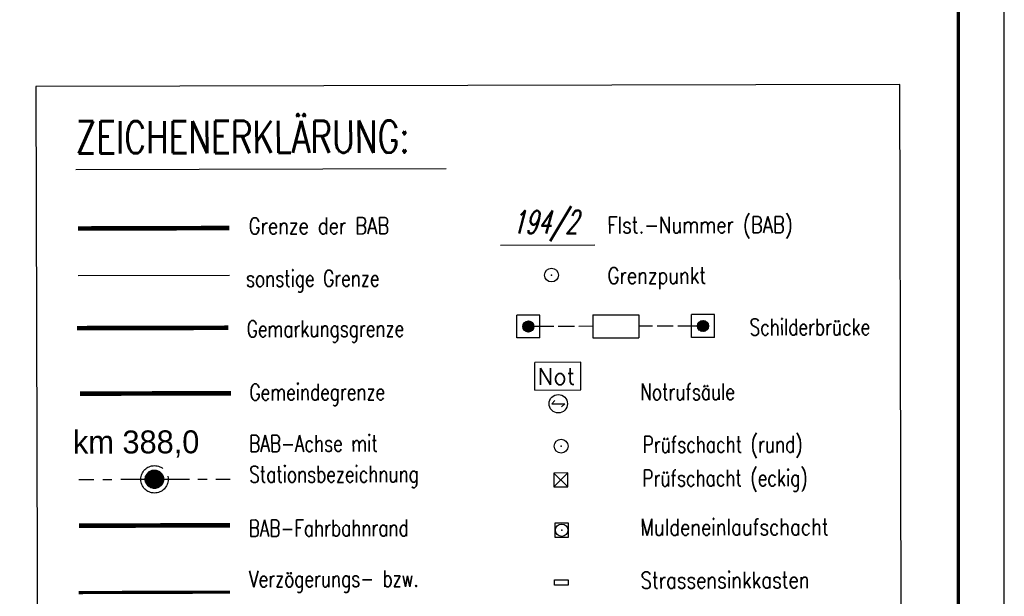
# Model space of a CAD drawing. Extents: x 0 to 1135, y 0 to 420.
# Tile 74 of 74: x 1028 to 1135, y 232 to 295. Entities that reach past the tile are written whole.
import ezdxf

# ---------------------------------------------------------------- set-up
doc = ezdxf.new("R2010")
doc.units = 0
doc.header["$LTSCALE"] = 2
doc.header["$MEASUREMENT"] = 0
for name, pattern in [('ACHSE', [5.5, 4, -0.5, 0.5, -0.5]), ('AUSGEZOGEN', [0]), ('EinAusfädelung', [3.5, 2.5, -1]), ('GEMARKBAB', [3.7, 2, -0.5, 0.1, -0.5, 0.1, -0.5]), ('GEMEINDE', [3.5, 2, -0.5, 0.5, -0.5])]:
    doc.linetypes.add(name, pattern=pattern)
doc.layers.get('0').update_dxf_attribs({"color": 8, "linetype": 'AUSGEZOGEN'})
for name, color, linetype in [('ACHSETOP', 250, 'ACHSE'), ('EINAUSF', 8, 'EinAusfädelung'), ('FBRTOP', 8, 'AUSGEZOGEN'), ('FLSTNR-BAB', 7, 'AUSGEZOGEN'), ('GEMARKGRZ', 8, 'GEMARKBAB'), ('GEMEINGRZ', 8, 'GEMEINDE'), ('GRENZL', 8, 'AUSGEZOGEN'), ('GRENZL-BAB', 7, 'AUSGEZOGEN'), ('GRENZP-BAB', 7, 'AUSGEZOGEN'), ('LEGENDE', 7, 'AUSGEZOGEN'), ('NS', 8, 'AUSGEZOGEN'), ('RAHMEN', 250, 'AUSGEZOGEN'), ('SB', 8, 'CONTINUOUS'), ('SCHSYMBOL', 200, 'AUSGEZOGEN')]:
    doc.layers.add(name, color=color, linetype=linetype)
doc.styles.add('ROMANS', font='romans.shx', dxfattribs={"width": 0.8})
doc.styles.add('UNIR-H', font='unir_h.shx', dxfattribs={"width": 0.8})

# ---------------------------------------------------------------- blocks, each defined once
blk = doc.blocks.new('*X17')
at = {"color": 0}
for p, q in [((212.23, 257.39), (213.24, 258.4)), ((212.24, 257.33), (213.31, 258.4)), ((212.24, 257.47), (213.17, 258.4)), ((212.24, 257.26), (213.37, 258.39)), ((212.24, 257.55), (213.09, 258.39)), ((212.25, 257.2), (213.43, 258.38)), ((212.26, 257.63), (213, 258.37)), ((212.27, 257.14), (213.49, 258.37)), ((212.28, 257.09), (213.55, 258.35)), ((212.29, 257.73), (212.9, 258.35)), ((212.3, 257.04), (213.6, 258.33)), ((212.32, 256.99), (213.65, 258.31)), ((212.34, 257.86), (212.78, 258.29)), ((212.35, 256.94), (213.69, 258.29)), ((212.37, 256.9), (213.74, 258.26)), ((212.4, 256.85), (213.78, 258.24)), ((212.43, 256.81), (213.83, 258.21)), ((212.46, 256.77), (213.86, 258.18)), ((212.49, 256.73), (213.9, 258.14)), ((212.53, 256.7), (213.94, 258.11)), ((212.56, 256.66), (213.97, 258.07)), ((212.6, 256.63), (214.01, 258.03)), ((212.64, 256.6), (214.04, 257.99)), ((212.68, 256.57), (214.07, 257.95)), ((212.73, 256.54), (214.09, 257.91)), ((212.77, 256.52), (214.12, 257.86)), ((212.82, 256.49), (214.14, 257.82)), ((212.87, 256.47), (214.16, 257.77)), ((212.92, 256.45), (214.18, 257.72)), ((212.97, 256.44), (214.2, 257.66)), ((213.03, 256.42), (214.21, 257.6)), ((213.09, 256.41), (214.22, 257.54)), ((213.16, 256.41), (214.23, 257.48)), ((213.22, 256.4), (214.23, 257.41)), ((213.3, 256.41), (214.23, 257.34)), ((213.38, 256.41), (214.22, 257.26)), ((213.46, 256.43), (214.2, 257.17)), ((213.56, 256.46), (214.18, 257.07)), ((213.69, 256.51), (214.12, 256.95))]:
    blk.add_line(p, q, dxfattribs=at)
blk = doc.blocks.new('SRMAST2')
at = {"color": 0}
blk.add_circle((0, 0), 0.999, dxfattribs=at)
blk.add_point((0, 0), dxfattribs=at)
blk.add_blockref('*X17', (-213.23, -257.4))
blk = doc.blocks.new('PP')
at = {"color": 0}
blk.add_circle((0, -0.01), 1.49, dxfattribs=at)
blk.add_point((0, 0), dxfattribs=at)
blk = doc.blocks.new('GST')
at = {"color": 0}
blk.add_circle((0, 0), 0.75, dxfattribs=at)
blk.add_point((0, 0), dxfattribs=at)
blk = doc.blocks.new('20')
blk.add_lwpolyline([(-0.75, -0.75), (0.75, -0.75), (0.75, 0.75), (-0.75, 0.75)], close=True)
blk.add_circle((0, 0), 0.676)
blk.add_point((0, 0))
blk = doc.blocks.new('SCHA-Q')
for p, q in [((-1.5, 1.5), (1.5, -1.5)), ((-1.5, -1.5), (1.5, 1.5)), ((1.5, 1.5), (-1.5, 1.5)), ((-1.5, 1.5), (-1.5, -1.5)), ((1.5, -1.5), (1.5, 1.5)), ((-1.5, -1.5), (1.5, -1.5))]:
    blk.add_line(p, q)
blk.add_point((0, 0))

msp = doc.modelspace()

# ---------------------------------------------------------------- linework, layer by layer
at = {"layer": 'ACHSETOP'}
for p, q in [((1034.27, 244.45), (1035.92, 244.46)), ((1036.89, 244.46), (1037.89, 244.46)), ((1038.85, 244.47), (1041.48, 244.47)), ((1043.52, 244.48), (1046.34, 244.49)), ((1047.25, 244.49), (1048.26, 244.49)), ((1049.21, 244.49), (1050.74, 244.5))]:
    msp.add_line(p, q, dxfattribs=at)
at = {"layer": 'EINAUSF', "const_width": 0.35}
msp.add_lwpolyline([(1034.26, 232.14), (1050.72, 232.19)], dxfattribs=at)
at = {"layer": 'FBRTOP', "const_width": 0.5}
msp.add_lwpolyline([(1034.29, 239.42), (1050.75, 239.47)], dxfattribs=at)
at = {"layer": 'FLSTNR-BAB'}
msp.add_lwpolyline([(1080.16, 269.96), (1090.44, 269.99)], dxfattribs=at)
at = {"layer": 'GEMARKGRZ', "color": 7, "const_width": 0.5}
msp.add_lwpolyline([(1034.1, 260.93), (1050.56, 260.97)], dxfattribs=at)
at = {"layer": 'GEMEINGRZ', "color": 7, "const_width": 0.5}
msp.add_lwpolyline([(1034.4, 253.8), (1050.86, 253.84)], dxfattribs=at)
at = {"layer": 'GRENZL'}
msp.add_line((1034.23, 266.65), (1050.69, 266.69), dxfattribs=at)
at = {"layer": 'GRENZL-BAB', "const_width": 0.5}
msp.add_lwpolyline([(1034.21, 271.78), (1050.68, 271.83)], dxfattribs=at)
at = {"layer": 'LEGENDE'}
msp.add_line((1033.94, 278.2), (1074.25, 278.3), dxfattribs=at)
msp.add_lwpolyline([(1030.06, 117.08), (1124.07, 117.32), (1123.63, 287.47), (1029.62, 287.23)], close=True, dxfattribs=at)
at = {"layer": 'NS', "color": 5}
for p, q in [((1088.9, 257.21), (1083.92, 257.19)), ((1083.92, 254.19), (1083.92, 257.19)), ((1088.91, 254.21), (1088.9, 257.21)), ((1083.92, 254.19), (1088.91, 254.21)), ((1085.76, 252.7), (1086.1, 253.05)), ((1085.76, 252.7), (1087.16, 252.7)), ((1086.82, 252.35), (1087.16, 252.7))]:
    msp.add_line(p, q, dxfattribs=at)
msp.add_circle((1086.46, 252.7), 1, dxfattribs=at)
at = {"layer": 'RAHMEN'}
msp.add_line((1135, 0), (1135, 420), dxfattribs=at)
at = {"layer": 'RAHMEN', "const_width": 0.35}
msp.add_lwpolyline([(25, 5), (1130, 5), (1130, 415), (25, 415), (25, 5)], dxfattribs=at)
at = {"layer": 'SB', "color": 0}
for p, q in [((1084.46, 262.36), (1081.96, 262.36)), ((1081.96, 259.86), (1081.96, 262.36)), ((1083.59, 260.64), (1082.74, 261.49)), ((1083.63, 260.68), (1082.78, 261.52)), ((1083.66, 260.71), (1082.81, 261.56)), ((1083.69, 260.75), (1082.85, 261.59)), ((1083.72, 260.8), (1082.89, 261.62)), ((1083.75, 260.84), (1082.94, 261.64)), ((1083.77, 260.89), (1082.99, 261.67)), ((1083.79, 260.94), (1083.04, 261.68)), ((1083.8, 261), (1083.1, 261.7)), ((1083.81, 261.06), (1083.16, 261.71)), ((1083.81, 261.13), (1083.23, 261.71)), ((1083.8, 261.21), (1083.31, 261.7)), ((1083.78, 261.31), (1083.4, 261.68)), ((1083.7, 261.45), (1083.55, 261.61)), ((1084.46, 259.86), (1084.46, 262.36)), ((1090.21, 262.38), (1095.21, 262.39)), ((1090.21, 262.38), (1090.21, 259.88)), ((1095.21, 262.39), (1095.21, 259.89)), ((1103.46, 262.41), (1100.96, 262.4)), ((1100.96, 259.9), (1100.96, 262.4)), ((1102.52, 260.64), (1101.69, 261.46)), ((1102.56, 260.67), (1101.72, 261.51)), ((1102.6, 260.7), (1101.75, 261.55)), ((1102.64, 260.74), (1101.79, 261.58)), ((1102.67, 260.77), (1101.82, 261.62)), ((1102.7, 260.81), (1101.86, 261.65)), ((1102.73, 260.86), (1101.91, 261.68)), ((1102.75, 260.9), (1101.95, 261.7)), ((1102.77, 260.95), (1102, 261.72)), ((1102.79, 261.01), (1102.06, 261.74)), ((1102.8, 261.07), (1102.12, 261.75)), ((1102.81, 261.13), (1102.18, 261.76)), ((1102.81, 261.2), (1102.25, 261.76)), ((1102.8, 261.29), (1102.33, 261.74)), ((1102.76, 261.39), (1102.44, 261.71)), ((1103.46, 259.91), (1103.46, 262.41)), ((1083.23, 260.51), (1082.61, 261.13)), ((1083.16, 260.51), (1082.61, 261.05)), ((1083.3, 260.51), (1082.62, 261.19)), ((1083.35, 260.53), (1082.63, 261.25)), ((1083.07, 260.52), (1082.63, 260.97)), ((1083.41, 260.54), (1082.64, 261.31)), ((1083.46, 260.56), (1082.66, 261.36)), ((1082.97, 260.56), (1082.66, 260.86)), ((1083.51, 260.59), (1082.69, 261.4)), ((1083.55, 260.61), (1082.71, 261.45)), ((1085.96, 261.12), (1083.81, 261.11)), ((1088.21, 261.12), (1086.46, 261.12)), ((1090.21, 261.13), (1088.71, 261.12)), ((1096.71, 261.14), (1095.21, 261.14)), ((1098.96, 261.15), (1097.21, 261.14)), ((1101.61, 261.16), (1099.46, 261.15)), ((1102.25, 260.56), (1101.61, 261.2)), ((1102.18, 260.56), (1101.61, 261.12)), ((1102.31, 260.57), (1101.62, 261.26)), ((1102.1, 260.57), (1101.62, 261.04)), ((1102.37, 260.58), (1101.63, 261.32)), ((1102.42, 260.6), (1101.65, 261.37)), ((1102, 260.59), (1101.65, 260.95)), ((1102.47, 260.62), (1101.67, 261.42)), ((1101.84, 260.68), (1101.74, 260.79)), ((1084.46, 259.86), (1081.96, 259.86)), ((1090.21, 259.88), (1095.21, 259.89)), ((1103.46, 259.91), (1100.96, 259.9))]:
    msp.add_line(p, q, dxfattribs=at)
for centre in [(1083.21, 261.11), (1102.21, 261.16)]:
    msp.add_circle(centre, 0.6, dxfattribs=at)
at = {"layer": 'SCHSYMBOL'}
msp.add_lwpolyline([(1086.04, 233.52), (1087.54, 233.52), (1087.54, 232.94), (1086.04, 232.93)], close=True, dxfattribs=at)

# ---------------------------------------------------------------- block references
at = {"layer": 'ACHSETOP', "rotation": 0.1471602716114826}
for name in ['PP', 'SRMAST2']:
    msp.add_blockref(name, (1042.51, 244.48), dxfattribs=at)
at = {"layer": 'GRENZP-BAB', "rotation": 0.1471602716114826}
msp.add_blockref('GST', (1085.72, 266.71), dxfattribs=at)
at = {"layer": 'SCHSYMBOL'}
for name, p, rotation in [('GST', (1086.77, 248.08), 0.1470602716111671), ('20', (1086.83, 238.93), 0.02910113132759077)]:
    msp.add_blockref(name, p, dxfattribs=dict(at, rotation=rotation))
at = {"layer": 'SCHSYMBOL', "xscale": 0.5000000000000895, "yscale": 0.5, "zscale": 0.5, "rotation": 0.1471602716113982}
msp.add_blockref('SCHA-Q', (1086.74, 244.41), dxfattribs=at)

# ---------------------------------------------------------------- texts
at = {"layer": 'ACHSETOP', "style": 'UNIR-H'}
msp.add_text('km 388,0', height=2.5, rotation=0.1472, dxfattribs=at).set_placement((1033.65, 247.27))
at = {"layer": 'FLSTNR-BAB', "style": 'ROMANS', "oblique": 15, "width": 0.66}
msp.add_text('194/2', height=2.5, rotation=0.1472, dxfattribs=at).set_placement((1081.41, 271.22))
at = {"layer": 'LEGENDE', "style": 'ROMANS'}
for s, height, width, p in [('ZEICHENERKLÄRUNG:', 3.5, 0.75, (1033.95, 279.95)), ('Flst.-Nummer (BAB)', 1.8, 0.8, (1091.81, 271.25)), ('Grenze der BAB', 1.8, 0.8, (1052.77, 271.15)), ('sonstige Grenze', 1.8, 0.75, (1052.48, 265.43)), ('Grenzpunkt', 1.8, 0.8, (1091.83, 265.75)), ('Gemarkungsgrenze', 1.8, 0.75, (1052.56, 259.95)), ('Schilderbrücke', 1.8, 0.75, (1107.28, 260.14)), ('Gemeindegrenze', 1.8, 0.75, (1052.86, 253.06)), ('Notrufsäule', 1.8, 0.75, (1095.39, 253.09)), ('BAB-Achse mit', 1.8, 0.75, (1052.82, 247.46)), ('Prüfschacht (rund)', 1.8, 0.75, (1095.65, 247.36)), ('Stationsbezeichnung', 1.8, 0.75, (1052.83, 244.11)), ('Prüfschacht (eckig)', 1.8, 0.75, (1095.62, 243.69)), ('BAB-Fahrbahnrand', 1.8, 0.75, (1052.77, 238.24)), ('Muldeneinlaufschacht', 1.8, 0.8, (1095.4, 238.35)), ('Verzögerungs- bzw.', 1.8, 0.75, (1052.82, 232.72)), ('Strassensinkkasten', 1.8, 0.8, (1095.42, 232.58))]:
    msp.add_text(s, height=height, rotation=0.1472, dxfattribs=dict(at, width=width)).set_placement(p)
at = {"layer": 'NS', "color": 5, "style": 'ROMANS'}
msp.add_text('Not', height=1.8, rotation=0.1472, dxfattribs=at).set_placement((1084.22, 254.77))

doc.saveas('drawing.dxf')
